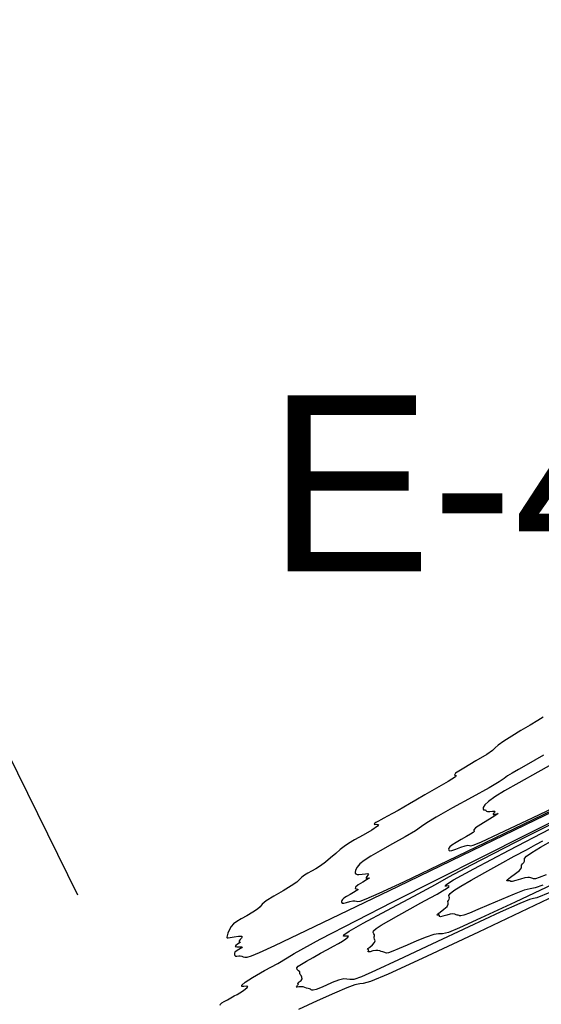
# Model space of a CAD drawing. Extents: x 3249832 to 3255657, y 13789405 to 13793316.
# Tile 84 of 256: x 3255221 to 3255280, y 13789762 to 13789874. Entities that reach past the tile are written whole.
import ezdxf

# ---------------------------------------------------------------- set-up
doc = ezdxf.new("R2010")
doc.units = 0
doc.header["$LTSCALE"] = 100
doc.header["$MEASUREMENT"] = 0
doc.linetypes.add('DASHED', pattern=[0.75, 0.5, -0.25])
for name, color, linetype in [('GRATIO_CON', 10, 'CONTINUOUS'), ('GRATIO_ICON', 7, 'CONTINUOUS'), ('PLAN', 7, 'CONTINUOUS'), ('TARGETS_EAST', 7, 'CONTINUOUS')]:
    doc.layers.add(name, color=color, linetype=linetype)
doc.styles.get("Standard").update_dxf_attribs({"font": 'arial.ttf'})

# ---------------------------------------------------------------- blocks, each defined once
blk = doc.blocks.new('Gratio_032316_contours')
at = {"layer": 'GRATIO_CON', "color": 1, "linetype": 'Continuous', "flags": 128}
for points in [[(3255280.43, 13789794.46), (3255279.81, 13789794.07), (3255278.92, 13789793.54), (3255277.89, 13789792.94), (3255276.86, 13789792.3), (3255275.94, 13789791.71), (3255275.3, 13789791.25), (3255274.97, 13789790.94), (3255274.66, 13789790.65), (3255274.01, 13789790.2), (3255272.78, 13789789.46), (3255271.41, 13789788.66), (3255270.46, 13789788.06), (3255270.32, 13789787.85), (3255270.53, 13789787.81), (3255270.44, 13789787.64), (3255269.61, 13789787.11), (3255268.29, 13789786.35), (3255266.96, 13789785.6), (3255266.96, 13789785.6), (3255265.96, 13789785.02), (3255265.22, 13789784.58), (3255264.59, 13789784.21), (3255263.94, 13789783.84), (3255263.29, 13789783.49), (3255262.72, 13789783.19), (3255262.29, 13789782.95), (3255261.97, 13789782.77), (3255261.68, 13789782.61), (3255261.41, 13789782.45), (3255261.22, 13789782.32), (3255261.23, 13789782.25), (3255261.48, 13789782.26), (3255261.7, 13789782.23), (3255261.59, 13789782.04), (3255260.93, 13789781.61), (3255259.95, 13789781.03), (3255258.98, 13789780.48), (3255258.29, 13789780.07), (3255257.79, 13789779.74), (3255257.35, 13789779.39), (3255256.83, 13789778.94), (3255256.26, 13789778.44), (3255255.66, 13789777.95), (3255255.09, 13789777.54), (3255254.56, 13789777.2), (3255254.08, 13789776.93), (3255253.66, 13789776.69), (3255253.3, 13789776.47), (3255253, 13789776.25), (3255252.75, 13789776), (3255252.4, 13789775.68), (3255251.79, 13789775.25), (3255250.85, 13789774.68), (3255249.8, 13789774.07), (3255248.94, 13789773.54), (3255248.48, 13789773.17), (3255248.24, 13789772.89), (3255247.96, 13789772.61), (3255247.43, 13789772.25), (3255246.75, 13789771.86), (3255246.09, 13789771.49), (3255245.59, 13789771.2), (3255245.23, 13789770.94), (3255244.96, 13789770.64), (3255244.75, 13789770.28), (3255244.59, 13789769.89), (3255244.49, 13789769.59), (3255244.46, 13789769.43), (3255244.47, 13789769.37), (3255244.49, 13789769.36), (3255244.52, 13789769.35), (3255244.61, 13789769.34), (3255244.85, 13789769.37), (3255245.29, 13789769.45), (3255245.77, 13789769.53), (3255246.12, 13789769.54), (3255246.21, 13789769.46), (3255246.12, 13789769.3), (3255245.97, 13789769.14), (3255245.88, 13789769), (3255245.86, 13789768.91), (3255245.87, 13789768.85), (3255245.91, 13789768.83), (3255245.96, 13789768.84), (3255246, 13789768.85), (3255246.02, 13789768.85), (3255245.99, 13789768.82), (3255245.87, 13789768.75), (3255245.67, 13789768.62), (3255245.48, 13789768.48), (3255245.42, 13789768.36), (3255245.59, 13789768.32), (3255245.87, 13789768.31), (3255246.12, 13789768.31), (3255246.2, 13789768.28), (3255246.15, 13789768.22), (3255246, 13789768.13), (3255245.81, 13789768.02), (3255245.62, 13789767.91), (3255245.47, 13789767.81), (3255245.38, 13789767.74), (3255245.35, 13789767.68), (3255245.34, 13789767.59), (3255245.34, 13789767.47), (3255245.38, 13789767.34), (3255245.46, 13789767.26), (3255245.61, 13789767.26), (3255245.81, 13789767.29), (3255245.99, 13789767.31), (3255246.15, 13789767.26), (3255246.31, 13789767.19), (3255246.5, 13789767.14), (3255246.78, 13789767.15), (3255247.28, 13789767.3), (3255248.16, 13789767.66), (3255249.91, 13789768.47), (3255254.42, 13789770.63), (3255263.96, 13789775.23), (3255279.55, 13789782.75), (3255297.35, 13789791.35)], [(3255280.46, 13789790.13), (3255279.47, 13789789.54), (3255278.49, 13789788.98), (3255277.61, 13789788.49), (3255276.89, 13789788.08), (3255276.36, 13789787.76), (3255275.98, 13789787.48), (3255275.41, 13789787.09), (3255274.27, 13789786.41), (3255272.34, 13789785.34), (3255270.11, 13789784.12), (3255268.24, 13789783.07), (3255267.18, 13789782.42), (3255266.6, 13789781.99), (3255265.92, 13789781.53), (3255264.74, 13789780.84), (3255263.28, 13789780.02), (3255261.87, 13789779.24), (3255260.81, 13789778.63), (3255260.07, 13789778.16), (3255259.58, 13789777.76), (3255259.27, 13789777.37), (3255259.1, 13789777.03), (3255259.03, 13789776.79), (3255259.05, 13789776.67), (3255259.11, 13789776.64), (3255259.17, 13789776.62), (3255259.21, 13789776.59), (3255259.28, 13789776.55), (3255259.48, 13789776.54), (3255259.83, 13789776.59), (3255260.22, 13789776.64), (3255260.5, 13789776.66), (3255260.58, 13789776.59), (3255260.5, 13789776.46), (3255260.38, 13789776.33), (3255260.31, 13789776.22), (3255260.3, 13789776.15), (3255260.34, 13789776.11), (3255260.43, 13789776.12), (3255260.54, 13789776.14), (3255260.63, 13789776.17), (3255260.67, 13789776.17), (3255260.59, 13789776.11), (3255260.35, 13789775.95), (3255259.9, 13789775.68), (3255259.4, 13789775.36), (3255259.08, 13789775.1), (3255259.06, 13789774.97), (3255259.21, 13789774.92), (3255259.36, 13789774.88), (3255259.34, 13789774.8), (3255259.15, 13789774.68), (3255258.84, 13789774.5), (3255258.46, 13789774.28), (3255258.07, 13789774.05), (3255257.76, 13789773.86), (3255257.59, 13789773.72), (3255257.52, 13789773.61), (3255257.5, 13789773.51), (3255257.51, 13789773.4), (3255257.58, 13789773.3), (3255257.75, 13789773.28), (3255258.06, 13789773.35), (3255258.43, 13789773.47), (3255258.78, 13789773.56), (3255259.01, 13789773.57), (3255259.18, 13789773.52), (3255259.34, 13789773.48), (3255259.61, 13789773.51), (3255260.31, 13789773.77), (3255261.79, 13789774.43), (3255264.56, 13789775.73), (3255269.63, 13789778.15), (3255278.18, 13789782.26), (3255290.58, 13789788.25)], [(3255282.06, 13789789.42), (3255279.81, 13789788.18), (3255277.65, 13789786.98), (3255276.02, 13789786.06), (3255274.91, 13789785.38), (3255274.2, 13789784.87), (3255273.79, 13789784.47), (3255273.61, 13789784.17), (3255273.58, 13789783.99), (3255273.65, 13789783.92), (3255273.75, 13789783.9), (3255273.85, 13789783.89), (3255273.9, 13789783.83), (3255273.96, 13789783.76), (3255274.1, 13789783.72), (3255274.37, 13789783.73), (3255274.67, 13789783.76), (3255274.89, 13789783.77), (3255274.94, 13789783.72), (3255274.88, 13789783.62), (3255274.79, 13789783.52), (3255274.74, 13789783.44), (3255274.74, 13789783.38), (3255274.82, 13789783.37), (3255274.95, 13789783.4), (3255275.11, 13789783.45), (3255275.25, 13789783.49), (3255275.31, 13789783.49), (3255275.2, 13789783.4), (3255274.82, 13789783.16), (3255274.12, 13789782.74), (3255273.33, 13789782.25), (3255272.73, 13789781.84), (3255272.52, 13789781.62), (3255272.55, 13789781.52), (3255272.6, 13789781.46), (3255272.47, 13789781.33), (3255272.16, 13789781.14), (3255271.69, 13789780.87), (3255271.11, 13789780.54), (3255270.52, 13789780.2), (3255270.05, 13789779.9), (3255269.79, 13789779.69), (3255269.69, 13789779.55), (3255269.67, 13789779.44), (3255269.68, 13789779.33), (3255269.77, 13789779.26), (3255270.04, 13789779.29), (3255270.5, 13789779.44), (3255271.06, 13789779.65), (3255271.56, 13789779.81), (3255271.87, 13789779.87), (3255272.04, 13789779.85), (3255272.18, 13789779.82), (3255272.45, 13789779.87), (3255273.34, 13789780.24), (3255275.43, 13789781.2), (3255279.21, 13789782.98), (3255284.84, 13789785.67)]]:
    blk.add_lwpolyline(points, dxfattribs=at)
at = {"layer": 'GRATIO_CON', "color": 5, "linetype": 'Continuous', "flags": 128}
for points in [[(3255243.72, 13789761.68), (3255243.74, 13789761.81), (3255243.89, 13789761.94), (3255244.16, 13789762.1), (3255244.52, 13789762.3), (3255244.92, 13789762.53), (3255245.31, 13789762.74), (3255245.64, 13789762.92), (3255245.93, 13789763.09), (3255246.23, 13789763.27), (3255246.54, 13789763.49), (3255246.78, 13789763.7), (3255246.84, 13789763.82), (3255246.68, 13789763.84), (3255246.4, 13789763.81), (3255246.18, 13789763.82), (3255246.17, 13789763.97), (3255246.53, 13789764.3), (3255247.38, 13789764.85), (3255248.75, 13789765.63), (3255250.24, 13789766.44), (3255251.33, 13789767.07), (3255252.1, 13789767.57), (3255255.07, 13789769.19), (3255263.32, 13789773.43), (3255278.53, 13789781.1), (3255296.6, 13789790.17)], [(3255282.61, 13789774.55), (3255273.05, 13789770.01), (3255266.67, 13789767), (3255262.81, 13789765.22), (3255260.8, 13789764.39), (3255259.95, 13789764.15), (3255259.56, 13789764.13), (3255259.02, 13789764), (3255258.11, 13789763.67), (3255256.7, 13789763.07), (3255254.74, 13789762.18), (3255252.6, 13789761.18)], [(3255281.17, 13789774.49), (3255279.7, 13789773.91), (3255279.31, 13789773.83), (3255278.86, 13789773.72), (3255277.77, 13789773.27), (3255275.54, 13789772.27), (3255271.96, 13789770.6), (3255267.76, 13789768.64), (3255263.96, 13789766.86), (3255261.34, 13789765.62), (3255259.76, 13789764.92), (3255258.9, 13789764.62), (3255258.43, 13789764.59), (3255258.11, 13789764.66), (3255257.74, 13789764.69), (3255257.15, 13789764.53), (3255256.43, 13789764.25), (3255255.71, 13789763.94), (3255255.09, 13789763.67), (3255254.62, 13789763.48), (3255254.29, 13789763.38), (3255254.12, 13789763.38), (3255254.04, 13789763.43), (3255253.97, 13789763.5), (3255253.86, 13789763.54), (3255253.7, 13789763.58), (3255253.52, 13789763.63), (3255253.33, 13789763.69), (3255253.12, 13789763.76), (3255252.9, 13789763.79), (3255252.66, 13789763.76), (3255252.45, 13789763.73), (3255252.35, 13789763.74), (3255252.4, 13789763.83), (3255252.51, 13789763.97), (3255252.59, 13789764.08), (3255252.57, 13789764.13), (3255252.52, 13789764.15), (3255252.54, 13789764.21), (3255252.54, 13789764.21), (3255252.69, 13789764.33), (3255252.89, 13789764.51), (3255253.02, 13789764.7), (3255253, 13789764.89), (3255252.89, 13789765.05), (3255252.79, 13789765.19), (3255252.77, 13789765.3), (3255252.77, 13789765.39), (3255252.74, 13789765.49), (3255252.61, 13789765.61), (3255252.46, 13789765.75), (3255252.43, 13789765.92), (3255252.58, 13789766.11), (3255252.94, 13789766.37), (3255253.52, 13789766.7), (3255254.27, 13789767.12), (3255255.11, 13789767.59), (3255255.92, 13789768.03), (3255256.6, 13789768.4), (3255257.15, 13789768.71), (3255257.61, 13789768.98), (3255257.98, 13789769.22), (3255258.23, 13789769.42), (3255258.29, 13789769.53), (3255258.15, 13789769.54), (3255257.91, 13789769.52), (3255257.72, 13789769.53), (3255257.76, 13789769.68), (3255258.38, 13789770.12), (3255259.96, 13789771.03), (3255262.65, 13789772.47), (3255265.72, 13789774.09), (3255268.19, 13789775.41), (3255269.7, 13789776.27), (3255272.27, 13789777.66), (3255278.52, 13789780.87), (3255289.96, 13789786.64)], [(3255282.93, 13789776.1), (3255277.23, 13789773.42), (3255273.28, 13789771.57), (3255270.92, 13789770.49), (3255269.64, 13789769.97), (3255268.96, 13789769.81), (3255268.52, 13789769.8), (3255267.99, 13789769.72), (3255267.13, 13789769.43), (3255266.06, 13789768.99), (3255264.97, 13789768.51), (3255264.05, 13789768.12), (3255263.34, 13789767.83), (3255262.85, 13789767.65), (3255262.59, 13789767.6), (3255262.48, 13789767.63), (3255262.41, 13789767.69), (3255262.31, 13789767.73), (3255262.18, 13789767.76), (3255262.02, 13789767.8), (3255261.84, 13789767.86), (3255261.64, 13789767.91), (3255261.38, 13789767.91), (3255261.05, 13789767.85), (3255260.74, 13789767.77), (3255260.54, 13789767.74), (3255260.51, 13789767.8), (3255260.57, 13789767.91), (3255260.61, 13789768), (3255260.53, 13789768.03), (3255260.44, 13789768.05), (3255260.47, 13789768.12), (3255260.47, 13789768.12), (3255260.7, 13789768.3), (3255261.01, 13789768.55), (3255261.26, 13789768.81), (3255261.31, 13789769.02), (3255261.25, 13789769.19), (3255261.19, 13789769.33), (3255261.2, 13789769.46), (3255261.25, 13789769.57), (3255261.25, 13789769.69), (3255261.16, 13789769.81), (3255261.08, 13789769.96), (3255261.13, 13789770.15), (3255261.42, 13789770.42), (3255262, 13789770.79), (3255262.87, 13789771.29), (3255264.02, 13789771.94), (3255265.3, 13789772.65), (3255266.52, 13789773.32), (3255267.56, 13789773.88), (3255268.37, 13789774.33), (3255268.99, 13789774.68), (3255269.43, 13789774.95), (3255269.68, 13789775.14), (3255269.74, 13789775.24), (3255269.62, 13789775.25), (3255269.43, 13789775.22), (3255269.27, 13789775.24), (3255269.36, 13789775.39), (3255270.23, 13789775.94), (3255272.53, 13789777.21), (3255276.55, 13789779.32), (3255281.2, 13789781.73)], [(3255280.39, 13789775.33), (3255279.5, 13789775.04), (3255278.93, 13789774.93), (3255278.24, 13789774.76), (3255277.11, 13789774.33), (3255275.68, 13789773.72), (3255274.23, 13789773.09), (3255273, 13789772.56), (3255272.05, 13789772.17), (3255271.41, 13789771.92), (3255271.06, 13789771.83), (3255270.92, 13789771.83), (3255270.86, 13789771.88), (3255270.77, 13789771.92), (3255270.65, 13789771.94), (3255270.51, 13789771.98), (3255270.36, 13789772.03), (3255270.16, 13789772.06), (3255269.86, 13789772.04), (3255269.45, 13789771.94), (3255269.03, 13789771.82), (3255268.73, 13789771.74), (3255268.63, 13789771.77), (3255268.64, 13789771.85), (3255268.63, 13789771.92), (3255268.5, 13789771.93), (3255268.36, 13789771.94), (3255268.4, 13789772.03), (3255268.4, 13789772.03), (3255268.7, 13789772.28), (3255269.14, 13789772.6), (3255269.49, 13789772.92), (3255269.62, 13789773.16), (3255269.61, 13789773.33), (3255269.58, 13789773.47), (3255269.64, 13789773.61), (3255269.73, 13789773.75), (3255269.77, 13789773.88), (3255269.72, 13789774.01), (3255269.69, 13789774.16), (3255269.83, 13789774.39), (3255270.27, 13789774.73), (3255271.06, 13789775.22), (3255272.23, 13789775.89), (3255273.77, 13789776.76), (3255275.49, 13789777.71), (3255277.13, 13789778.62), (3255278.51, 13789779.37), (3255279.59, 13789779.95), (3255280.38, 13789780.39)]]:
    blk.add_lwpolyline(points, dxfattribs=at)
at = {"layer": 'GRATIO_ICON', "color": 7, "linetype": 'Continuous', "flags": 128}
blk.add_lwpolyline([(3255280.77, 13789776.51), (3255279.97, 13789776.19), (3255279.54, 13789776.05), (3255279.37, 13789776.04), (3255279.3, 13789776.07), (3255279.23, 13789776.1), (3255279.13, 13789776.13), (3255279.01, 13789776.16), (3255278.88, 13789776.2), (3255278.67, 13789776.22), (3255278.34, 13789776.17), (3255277.84, 13789776.03), (3255277.31, 13789775.86), (3255276.91, 13789775.74), (3255276.75, 13789775.74), (3255276.71, 13789775.79), (3255276.65, 13789775.84), (3255276.46, 13789775.82), (3255276.29, 13789775.83), (3255276.33, 13789775.95), (3255276.33, 13789775.95), (3255276.71, 13789776.25), (3255277.26, 13789776.65), (3255277.73, 13789777.02), (3255277.94, 13789777.29), (3255277.97, 13789777.46), (3255277.97, 13789777.61), (3255278.07, 13789777.77), (3255278.21, 13789777.93), (3255278.29, 13789778.08), (3255278.28, 13789778.21), (3255278.31, 13789778.37), (3255278.53, 13789778.63), (3255279.11, 13789779.04), (3255280.11, 13789779.64), (3255281.59, 13789780.49)], dxfattribs=at)

msp = doc.modelspace()

# ---------------------------------------------------------------- linework, layer by layer
at = {"layer": 'PLAN', "color": 8, "linetype": 'DASHED'}
msp.add_line((3253548.18, 13793183.02), (3255387.76, 13789448.89), dxfattribs=at)

# ---------------------------------------------------------------- block references
at = {"layer": 'TARGETS_EAST'}
msp.add_blockref('Gratio_032316_contours', (0, 0), dxfattribs=at)

# ---------------------------------------------------------------- texts
at = {"layer": 'TARGETS_EAST', "color": 1}
msp.add_text('E-41', height=20, dxfattribs=at).set_placement((3255249.08, 13789811.03))

doc.saveas('drawing.dxf')
